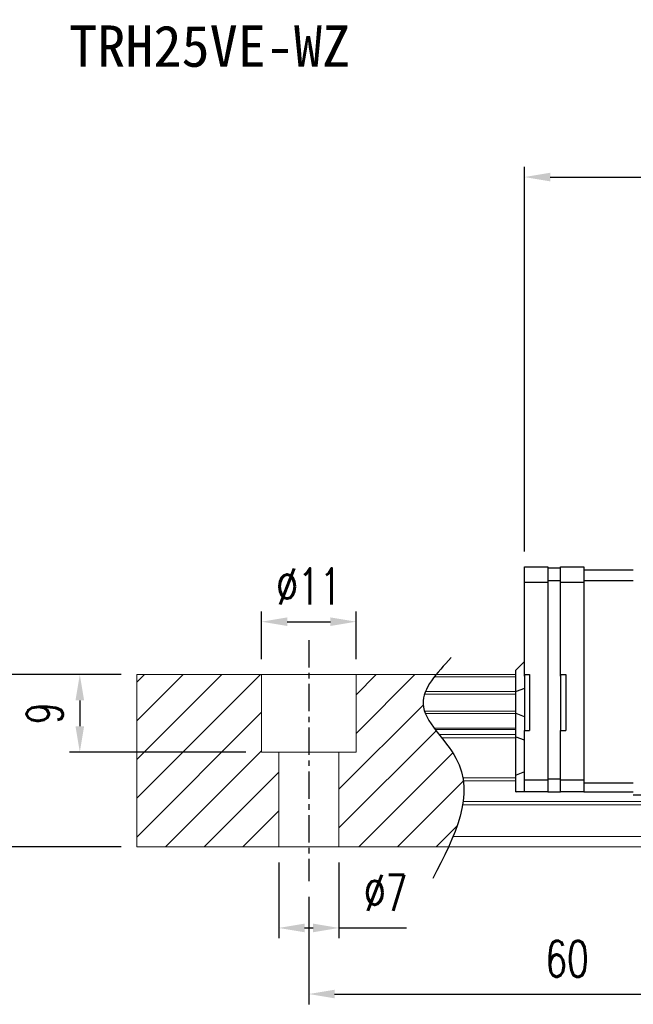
# Model space of a CAD drawing. Header units: millimetres. Extents: x 340 to 659, y 334 to 449.
# Tile 2 of 65: x 446 to 518, y 334 to 449. Entities that reach past the tile are written whole.
import ezdxf
from ezdxf.enums import TextEntityAlignment as Align

# ---------------------------------------------------------------- set-up
doc = ezdxf.new("R2010")
doc.units = ezdxf.units.MM
doc.header["$PDSIZE"] = -1
doc.linetypes.add('CENTER', pattern=[10.16, 6.35, -1.27, 1.27, -1.27])
for name, color, linetype in [('2', 7, 'Continuous'), ('CHA', 7, 'Continuous'), ('CL', 1, 'CENTER'), ('DIM', 4, 'Continuous'), ('OUT', 3, 'Continuous')]:
    doc.layers.add(name, color=color, linetype=linetype)
doc.styles.add('DIM-7', font='SIMPLEX.shx', dxfattribs={"width": 0.7, "bigfont": 'chineset.shx'})
doc.styles.add('T', font='kaiu.ttf')
doc.dimstyles.new('CNS', dxfattribs={"dimtxt": 3.5, "dimasz": 2.5, "dimexe": 1, "dimexo": 1.5, "dimgap": 0.09, "dimtad": 0, "dimdsep": 46, "dimtxsty": 'DIM-7', "dimcen": 0.09, "dimclrd": 1, "dimclre": 1, "dimclrt": 4, "dimadec": 0, "dimazin": 0, "dimtfac": 1, "dimtix": 1, "dimtmove": 2, "dimatfit": 3, "dimfxl": 1, "dimtvp": 0.971429, "dimtolj": 1, "dimarcsym": 0})

# ---------------------------------------------------------------- blocks, each defined once
blk = doc.blocks.new('*D5')
at = {"layer": 'DEFPOINTS', "color": 0, "transparency": 16777216}
for p in [(443.81, 372.54), (459.84, 372.54), (459.84, 352.54)]:
    blk.add_point(p, dxfattribs=at)
at = {"layer": 'DIM', "color": 7, "lineweight": -2, "transparency": 16777216}
for p, q in [((458.04, 372.54), (442.61, 372.54)), ((443.81, 355.54), (443.81, 369.54)), ((458.04, 352.54), (442.61, 352.54))]:
    blk.add_line(p, q, dxfattribs=at)
at = {"layer": 'DIM', "color": 7, "transparency": 16777216}
for points in [[(443.31, 369.54), (444.31, 369.54), (443.81, 372.54)], [(443.31, 355.54), (444.31, 355.54), (443.81, 352.54)]]:
    blk.add_solid(points, dxfattribs=at)
at = {"layer": 'DIM', "color": 7, "transparency": 16777216, "insert": (439.73, 362.54), "char_height": 4.2, "attachment_point": 5, "rotation": 90, "style": 'DIM-7'}
blk.add_mtext('\\A1;20', dxfattribs=at)
blk = doc.blocks.new('*D6')
at = {"layer": 'DEFPOINTS', "color": 0, "transparency": 16777216}
for p in [(485.34, 378.68), (474.34, 372.54), (485.34, 372.54)]:
    blk.add_point(p, dxfattribs=at)
at = {"layer": 'DIM', "color": 7, "lineweight": -2, "transparency": 16777216}
for p, q in [((474.34, 374.34), (474.34, 379.88)), ((485.34, 374.34), (485.34, 379.88)), ((477.34, 378.68), (482.34, 378.68))]:
    blk.add_line(p, q, dxfattribs=at)
at = {"layer": 'DIM', "color": 7, "transparency": 16777216}
for points in [[(477.34, 379.18), (477.34, 378.18), (474.34, 378.68)], [(482.34, 379.18), (482.34, 378.18), (485.34, 378.68)]]:
    blk.add_solid(points, dxfattribs=at)
at = {"layer": 'DIM', "color": 7, "transparency": 16777216, "insert": (479.84, 382.76), "char_height": 4.2, "attachment_point": 5, "style": 'DIM-7'}
blk.add_mtext('\\A1;%%C11', dxfattribs=at)
blk = doc.blocks.new('*D7')
at = {"layer": 'DEFPOINTS', "color": 0, "transparency": 16777216}
for p in [(476.34, 352.54), (483.34, 352.54), (483.34, 343.13)]:
    blk.add_point(p, dxfattribs=at)
at = {"layer": 'DIM', "color": 7, "lineweight": -2, "transparency": 16777216}
for p, q in [((476.34, 350.74), (476.34, 341.93)), ((483.34, 350.74), (483.34, 341.93)), ((479.34, 343.13), (480.34, 343.13)), ((483.34, 343.13), (491.18, 343.13))]:
    blk.add_line(p, q, dxfattribs=at)
at = {"layer": 'DIM', "color": 7, "transparency": 16777216}
for points in [[(479.34, 343.63), (479.34, 342.63), (476.34, 343.13)], [(480.34, 343.63), (480.34, 342.63), (483.34, 343.13)]]:
    blk.add_solid(points, dxfattribs=at)
at = {"layer": 'DIM', "color": 7, "transparency": 16777216, "insert": (488.76, 347.21), "char_height": 4.2, "attachment_point": 5, "style": 'DIM-7'}
blk.add_mtext('\\A1;%%C7', dxfattribs=at)
blk = doc.blocks.new('*D9')
at = {"layer": 'DEFPOINTS', "color": 0, "transparency": 16777216}
for p in [(479.84, 348.54), (539.84, 348.54), (539.84, 335.46)]:
    blk.add_point(p, dxfattribs=at)
at = {"layer": 'DIM', "color": 7, "lineweight": -2, "transparency": 16777216}
for p, q in [((479.84, 346.74), (479.84, 334.26)), ((539.84, 346.74), (539.84, 334.26)), ((482.84, 335.46), (536.84, 335.46))]:
    blk.add_line(p, q, dxfattribs=at)
at = {"layer": 'DIM', "color": 7, "transparency": 16777216}
for points in [[(482.84, 335.96), (482.84, 334.96), (479.84, 335.46)], [(536.84, 335.96), (536.84, 334.96), (539.84, 335.46)]]:
    blk.add_solid(points, dxfattribs=at)
at = {"layer": 'DIM', "color": 7, "transparency": 16777216, "insert": (509.84, 339.54), "char_height": 4.2, "attachment_point": 5, "style": 'DIM-7'}
blk.add_mtext('\\A1;60', dxfattribs=at)
blk = doc.blocks.new('*D73')
at = {"layer": 'DEFPOINTS', "color": 0, "transparency": 16777216}
for p in [(459.84, 372.54), (453.23, 363.54), (474.34, 363.54)]:
    blk.add_point(p, dxfattribs=at)
at = {"layer": 'DIM', "color": 7, "lineweight": -2, "transparency": 16777216}
for p, q in [((458.04, 372.54), (452.03, 372.54)), ((453.23, 369.54), (453.23, 366.54)), ((472.54, 363.54), (452.03, 363.54))]:
    blk.add_line(p, q, dxfattribs=at)
at = {"layer": 'DIM', "color": 7, "transparency": 16777216}
for points in [[(452.73, 369.54), (453.73, 369.54), (453.23, 372.54)], [(452.73, 366.54), (453.73, 366.54), (453.23, 363.54)]]:
    blk.add_solid(points, dxfattribs=at)
at = {"layer": 'DIM', "color": 7, "transparency": 16777216, "insert": (449.15, 368.04), "char_height": 4.2, "attachment_point": 5, "rotation": 90, "style": 'DIM-7'}
blk.add_mtext('\\A1;9', dxfattribs=at)
blk = doc.blocks.new('*D75')
at = {"layer": 'DEFPOINTS', "color": 0, "transparency": 16777216}
for p in [(634.79, 430.29), (504.89, 385.04), (634.79, 382.88)]:
    blk.add_point(p, dxfattribs=at)
at = {"layer": 'DIM', "color": 7, "lineweight": -2, "transparency": 16777216}
for p, q in [((504.89, 386.84), (504.89, 431.49)), ((634.79, 384.68), (634.79, 431.49)), ((507.89, 430.29), (631.79, 430.29))]:
    blk.add_line(p, q, dxfattribs=at)
at = {"layer": 'DIM', "color": 7, "transparency": 16777216}
for points in [[(507.89, 430.79), (507.89, 429.79), (504.89, 430.29)], [(631.79, 430.79), (631.79, 429.79), (634.79, 430.29)]]:
    blk.add_solid(points, dxfattribs=at)
at = {"layer": 'DIM', "color": 7, "transparency": 16777216, "insert": (569.84, 434.37), "char_height": 4.2, "attachment_point": 5, "style": 'DIM-7'}
blk.add_mtext('\\A1;129.9', dxfattribs=at)

msp = doc.modelspace()

# ---------------------------------------------------------------- linework, layer by layer
at = {"layer": '2', "color": 0, "linetype": 'Continuous'}
for p, q in [((504.894, 372.363), (504.894, 385.042)), ((504.894, 385.042), (507.594, 385.042)), ((507.594, 385.042), (507.594, 358.942)), ((507.594, 384.942), (509.094, 384.942)), ((509.094, 372.363), (509.094, 385.042)), ((509.094, 385.042), (511.794, 385.042)), ((511.794, 385.042), (511.794, 358.942)), ((517.544, 384.642), (511.794, 384.642)), ((504.894, 383.268), (507.594, 383.268)), ((507.594, 383.442), (509.094, 383.442)), ((509.094, 383.268), (511.794, 383.268)), ((511.794, 383.442), (517.544, 383.442)), ((504.894, 374.042), (503.944, 373.092)), ((503.894, 373.042), (503.944, 373.092)), ((503.894, 370.538), (503.894, 373.042)), ((504.894, 372.542), (504.894, 366.042)), ((504.894, 372.542), (505.494, 372.542)), ((505.494, 372.542), (505.494, 366.042)), ((509.094, 372.542), (509.094, 366.042)), ((509.094, 372.542), (509.694, 372.542)), ((509.694, 372.542), (509.694, 366.042)), ((503.894, 370.538), (503.944, 370.557)), ((503.894, 368.045), (503.894, 370.538)), ((504.894, 370.932), (503.944, 370.557)), ((503.894, 365.311), (503.894, 368.045)), ((503.894, 368.045), (503.944, 368.026)), ((504.894, 367.652), (503.944, 368.026)), ((504.894, 366.042), (505.494, 366.042)), ((504.894, 358.942), (504.894, 366.042)), ((509.094, 366.042), (509.694, 366.042)), ((509.094, 360.499), (509.094, 366.042)), ((503.894, 360.832), (503.894, 365.311)), ((503.894, 365.311), (503.944, 365.291)), ((504.894, 364.917), (503.944, 365.291)), ((504.894, 361.246), (503.944, 360.853)), ((503.894, 360.832), (503.944, 360.853)), ((503.894, 358.942), (503.894, 360.832)), ((504.894, 360.317), (507.594, 360.321)), ((507.594, 360.442), (509.094, 360.442)), ((509.094, 360.146), (509.094, 360.499)), ((509.094, 360.317), (511.794, 360.321)), ((509.094, 359.088), (509.094, 360.146)), ((503.894, 358.942), (503.944, 358.942)), ((504.894, 358.942), (503.944, 358.942)), ((507.594, 358.942), (504.894, 358.942)), ((507.594, 358.942), (509.094, 358.942)), ((509.094, 358.942), (509.094, 359.088)), ((511.794, 358.942), (509.094, 358.942)), ((517.544, 359.942), (511.794, 359.942)), ((511.794, 358.942), (517.544, 358.942)), ((525.844, 358.542), (517.544, 358.542))]:
    msp.add_line(p, q, dxfattribs=at)
at = {"layer": 'CL', "color": 0, "ltscale": 0.5}
msp.add_line((479.844, 376.542), (479.844, 348.542), dxfattribs=at)
at = {"layer": 'DIM', "color": 0}
for p, q in [((459.844, 371.644), (460.742, 372.542)), ((459.844, 367.154), (465.232, 372.542)), ((459.844, 362.664), (469.722, 372.542)), ((459.844, 358.174), (474.212, 372.542)), ((485.344, 370.203), (487.683, 372.542)), ((485.344, 365.713), (492.173, 372.542)), ((459.844, 353.684), (474.344, 368.184)), ((483.344, 359.223), (493.123, 369.002)), ((483.344, 354.733), (494.63, 366.019)), ((463.193, 352.542), (474.344, 363.693)), ((485.643, 352.542), (496.567, 363.465)), ((467.683, 352.542), (476.344, 361.203)), ((490.133, 352.542), (497.803, 360.211)), ((472.173, 352.542), (476.344, 356.713)), ((494.623, 352.542), (497.069, 354.987))]:
    msp.add_line(p, q, dxfattribs=at)
msp.add_open_spline([(496.398, 374.504), (494.716, 372.713), (491.058, 368.817), (500.583, 361.132), (496.768, 353.747), (494.255, 348.883)], degree=3, knots=[0, 0, 0, 0, 6.2737393, 13.647637, 27.8750855, 27.8750855, 27.8750855, 27.8750855], dxfattribs=at)
at = {"layer": 'OUT', "color": 0, "linetype": 'Continuous', "lineweight": 15}
for p, q in [((459.844, 372.542), (459.844, 352.542)), ((503.894, 372.542), (459.844, 372.542)), ((474.344, 363.542), (474.344, 372.542)), ((485.344, 363.542), (485.344, 372.542)), ((503.894, 372.285), (494.437, 372.285)), ((503.894, 370.576), (493.392, 370.576)), ((503.894, 370.281), (493.282, 370.281)), ((503.894, 368.301), (493.279, 368.301)), ((503.894, 368.006), (493.39, 368.006)), ((503.894, 366.326), (494.399, 366.326)), ((503.894, 366.162), (494.521, 366.162)), ((503.894, 365.568), (494.981, 365.568)), ((503.894, 365.214), (495.26, 365.214)), ((485.344, 363.542), (474.344, 363.542)), ((476.344, 363.542), (476.344, 352.542)), ((483.344, 363.542), (483.344, 352.542)), ((503.894, 360.549), (497.752, 360.549)), ((503.894, 360.195), (497.805, 360.195)), ((654.08, 357.788), (497.772, 357.788)), ((625.844, 357.434), (497.718, 357.434)), ((654.08, 353.742), (496.595, 353.742)), ((625.844, 352.542), (459.844, 352.542))]:
    msp.add_line(p, q, dxfattribs=at)

# ---------------------------------------------------------------- texts
at = {"layer": 'CHA', "color": 7, "style": 'T'}
msp.add_text('TRH25VE-WZ', height=4.8, dxfattribs=at).set_placement((468.316, 445.45), align=Align.MIDDLE)

# ---------------------------------------------------------------- dimensions: what is measured, and where the dimension line sits
at = {"layer": 'DIM', "color": 0}
for base, p1, p2, angle, picture, middle in [((634.794, 430.29), (504.894, 385.042), (634.794, 382.884), 180, '*D75', (569.844, 434.37)), ((443.815, 372.542), (459.844, 352.542), (459.844, 372.542), 90, '*D5', (439.735, 362.542)), ((453.232, 363.542), (459.844, 372.542), (474.344, 363.542), 270, '*D73', (449.152, 368.042))]:
    dim = msp.add_linear_dim(base=base, p1=p1, p2=p2, angle=angle, dimstyle='CNS', override={"dimscale": 1.2, "dimclrd": 7, "dimclre": 7, "dimclrt": 7}, dxfattribs=at)
    dim.commit()
    dim.dimension.update_dxf_attribs({"geometry": picture, "text_midpoint": middle})
dim = msp.add_linear_dim(base=(485.344, 378.685), p1=(474.344, 372.542), p2=(485.344, 372.542), text='%%C<>', dimstyle='CNS', override={"dimscale": 1.2, "dimclrd": 7, "dimclre": 7, "dimclrt": 7}, dxfattribs=at)
dim.commit()
dim.dimension.update_dxf_attribs({"geometry": '*D6', "text_midpoint": (479.844, 382.765)})
dim = msp.add_linear_dim(base=(483.344, 343.126), p1=(476.344, 352.542), p2=(483.344, 352.542), text='%%C<>', dimstyle='CNS', override={"dimscale": 1.2, "dimclrd": 7, "dimclre": 7, "dimclrt": 7, "dimtmove": 0}, dxfattribs=at)
dim.commit()
dim.dimension.update_dxf_attribs({"geometry": '*D7', "text_midpoint": (488.762, 343.126), "dimtype": 160})
dim = msp.add_linear_dim(base=(539.844, 335.465), p1=(479.844, 348.542), p2=(539.844, 348.542), dimstyle='CNS', override={"dimscale": 1.2, "dimclrd": 7, "dimclre": 7, "dimclrt": 7}, dxfattribs=at)
dim.commit()
dim.dimension.update_dxf_attribs({"geometry": '*D9', "text_midpoint": (509.844, 339.545)})

doc.saveas('drawing.dxf')
